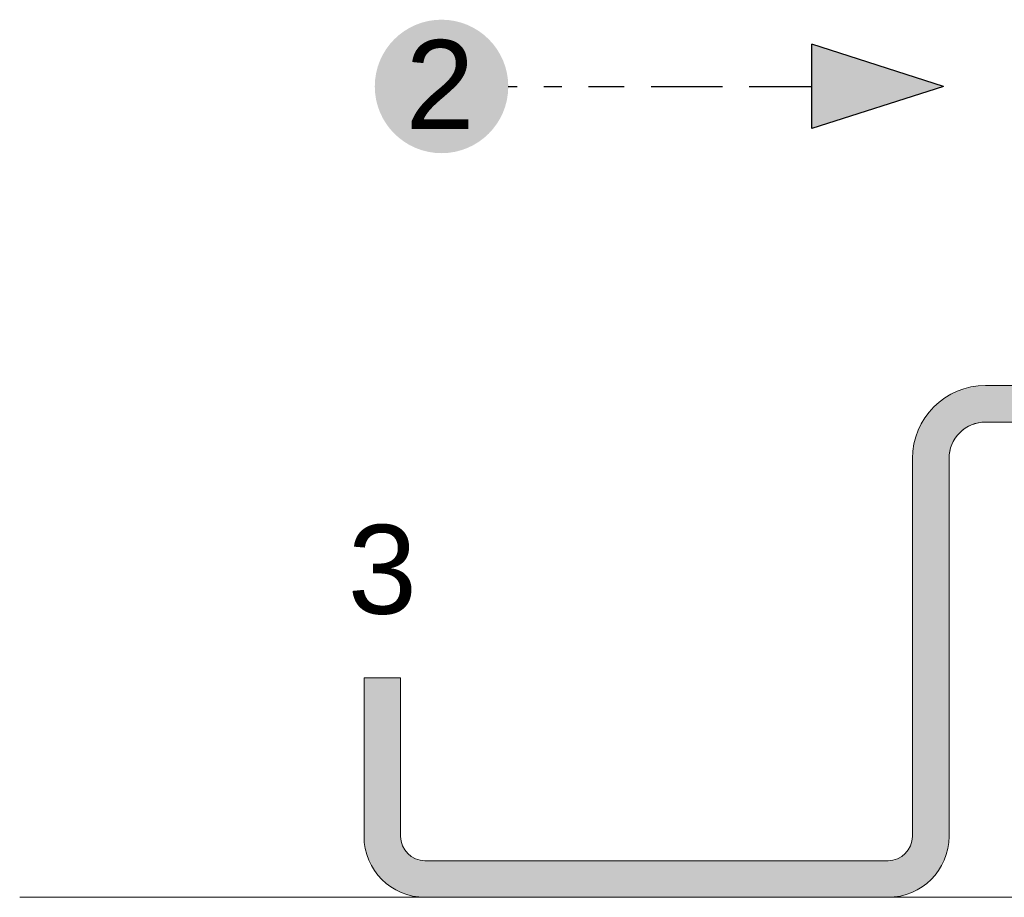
# Model space of a CAD drawing. Header units: millimetres. Extents: x -7814 to 55813, y 465 to 25965.
# Tile 99 of 112: x 51681 to 52085, y 18265 to 18625. Entities that reach past the tile are written whole.
import ezdxf

# ---------------------------------------------------------------- set-up
doc = ezdxf.new("R2010")
doc.units = ezdxf.units.MM
for name, color, linetype, lineweight in [('2D - Ogolne5', 161, 'Continuous', 25), ('2D Drafting - General102', 254, 'Continuous', 13), ('2D Drafting - General2', 251, 'Continuous', 15), ('2D Drafting - General5', 161, 'Continuous', 25), ('Opisy - Tekst121', 255, 'Continuous', 0)]:
    doc.layers.add(name, color=color, linetype=linetype, lineweight=lineweight)
doc.styles.add('GENERATED_STYLE_5', font='arial.ttf')

msp = doc.modelspace()

# ---------------------------------------------------------------- hatches: boundary and pattern name
at = {"layer": '2D - Ogolne5', "linetype": 'Continuous'}
msp.add_hatch(color=256, dxfattribs=at).paths.add_polyline_path([(51826.97308833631, 18598.07149666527, 0.9999999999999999), (51881.74109427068, 18598.07149666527, 0.9999999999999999)], flags=0)
at = {"layer": '2D Drafting - General102', "linetype": 'Continuous'}
h = msp.add_hatch(color=256, dxfattribs=at)
edge = h.paths.add_edge_path()
edge.add_line((51822.54745608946, 18355.37870039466), (51822.54745608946, 18290.37870039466))
edge.add_arc((51847.54745608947, 18290.37870039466), 25.00000000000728, 180, 269.9999999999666)
edge.add_line((51847.54745608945, 18265.37870039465), (52037.54745608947, 18265.37870039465))
edge.add_arc((52037.54745608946, 18290.37870039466), 25.00000000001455, 270.0000000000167, 360)
edge.add_line((52062.54745608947, 18290.37870039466), (52062.54745608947, 18445.37870039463))
edge.add_arc((52077.54745608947, 18445.37870039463), 15.00000000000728, 90.00000000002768, 180, ccw=False)
edge.add_line((52077.54745608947, 18460.37870039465), (52182.54745608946, 18460.37870039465))
edge.add_arc((52182.54745608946, 18490.37870039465), 30, 270, 360)
edge.add_line((52212.54745608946, 18490.37870039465), (52212.54745608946, 18561.20142671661))
edge.add_line((52212.54745608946, 18561.20142671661), (52197.54745608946, 18561.20142671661))
edge.add_line((52197.54745608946, 18561.20142671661), (52197.54745608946, 18490.37870039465))
edge.add_arc((52182.54745608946, 18490.37870039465), 15, -90, 0, ccw=False)
edge.add_line((52182.54745608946, 18475.37870039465), (52077.54745608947, 18475.37870039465))
edge.add_arc((52077.54745608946, 18445.37870039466), 29.99999999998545, 89.9999999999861, 180)
edge.add_line((52047.54745608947, 18445.37870039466), (52047.54745608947, 18290.37870039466))
edge.add_arc((52037.54745608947, 18290.37870039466), 10, -90, 0, ccw=False)
edge.add_line((52037.54745608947, 18280.37870039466), (51847.54745608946, 18280.37870039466))
edge.add_arc((51847.54745608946, 18290.37870039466), 10, 180, 270, ccw=False)
edge.add_line((51837.54745608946, 18290.37870039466), (51837.54745608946, 18355.37870039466))
edge.add_line((51837.54745608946, 18355.37870039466), (51822.54745608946, 18355.37870039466))
at = {"layer": '2D Drafting - General5', "linetype": 'Continuous'}
msp.add_hatch(color=256, dxfattribs=at).paths.add_polyline_path([(52006.23389374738, 18615.34726725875), (52006.23389374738, 18580.79572607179), (52060.33260554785, 18598.07149666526)], flags=0)

# ---------------------------------------------------------------- linework, layer by layer
at = {"layer": '2D - Ogolne5', "linetype": 'Continuous'}
for p, q in [((52060.33260554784, 18598.07149666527), (52006.23389374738, 18615.34726725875)), ((52006.23389374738, 18580.79572607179), (52006.23389374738, 18615.34726725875)), ((51881.74109427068, 18598.07149666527), (51885.40073791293, 18598.07149666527)), ((51896.37966883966, 18598.07149666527), (51903.69895612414, 18598.07149666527)), ((51914.67788705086, 18598.07149666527), (51929.31646161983, 18598.07149666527)), ((51940.29539254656, 18598.07149666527), (51969.57254168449, 18598.07149666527)), ((51980.55147261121, 18598.07149666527), (52006.23389374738, 18598.07149666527)), ((52060.33260554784, 18598.07149666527), (52006.23389374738, 18580.79572607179))]:
    msp.add_line(p, q, dxfattribs=at)
at = {"layer": '2D Drafting - General2', "linetype": 'Continuous'}
for p, q in [((52182.54745608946, 18475.37870039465), (52077.54745608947, 18475.37870039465)), ((52182.54745608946, 18460.37870039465), (52077.54745608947, 18460.37870039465)), ((52047.54745608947, 18445.37870039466), (52047.54745608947, 18290.37870039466)), ((52062.54745608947, 18445.37870039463), (52062.54745608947, 18290.37870039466)), ((51822.54745608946, 18355.37870039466), (51822.54745608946, 18290.37870039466)), ((51837.54745608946, 18355.37870039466), (51837.54745608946, 18290.37870039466)), ((52037.54745608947, 18280.37870039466), (51847.54745608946, 18280.37870039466)), ((51681.29362146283, 18265.37870039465), (52699.53923662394, 18265.37870039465)), ((52037.54745608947, 18265.37870039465), (51847.54745608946, 18265.37870039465)), ((52037.54745608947, 18265.37870039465), (51847.54745608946, 18265.37870039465))]:
    msp.add_line(p, q, dxfattribs=at)
at = {"layer": '2D Drafting - General2', "linetype": 'Continuous', "flags": 128}
msp.add_lwpolyline([(51822.54745608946, 18355.37870039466), (51822.54745608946, 18290.37870039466, 0.414213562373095), (51847.54745608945, 18265.37870039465), (52037.54745608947, 18265.37870039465, 0.414213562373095), (52062.54745608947, 18290.37870039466), (52062.54745608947, 18445.37870039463, -0.414213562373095), (52077.54745608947, 18460.37870039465), (52182.54745608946, 18460.37870039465, 0.414213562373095), (52212.54745608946, 18490.37870039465), (52212.54745608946, 18561.20142671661), (52197.54745608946, 18561.20142671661), (52197.54745608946, 18490.37870039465, -0.414213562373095), (52182.54745608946, 18475.37870039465), (52077.54745608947, 18475.37870039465, 0.414213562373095), (52047.54745608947, 18445.37870039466), (52047.54745608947, 18290.37870039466, -0.414213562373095), (52037.54745608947, 18280.37870039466), (51847.54745608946, 18280.37870039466, -0.414213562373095), (51837.54745608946, 18290.37870039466), (51837.54745608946, 18355.37870039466)], format="xyb", close=True, dxfattribs=at)
at = {"layer": '2D Drafting - General2', "linetype": 'Continuous'}
for centre, radius, start, end in [((52077.54745608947, 18445.37870039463), 30.00000000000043, 90, 180), ((52077.54745608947, 18445.37870039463), 15.00000000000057, 90, 180), ((51847.54745608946, 18290.37870039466), 25, 180, 270), ((51847.54745608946, 18290.37870039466), 10.00000000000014, 180, 270), ((52037.54745608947, 18290.37870039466), 10.00000000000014, 270, 0), ((52037.54745608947, 18290.37870039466), 25, 270, 0)]:
    msp.add_arc(centre, radius, start, end, dxfattribs=at)

# ---------------------------------------------------------------- texts
at = {"layer": 'Opisy - Tekst121', "linetype": 'Continuous', "char_height": 36.49779614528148, "attachment_point": 1, "style": 'GENERATED_STYLE_5'}
for s, insert in [('{2}', (51839.56939487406, 18617.09702964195)), ('{3}', (51815.89102541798, 18418.20034749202))]:
    msp.add_mtext(s, dxfattribs=dict(at, insert=insert))

doc.saveas('drawing.dxf')
